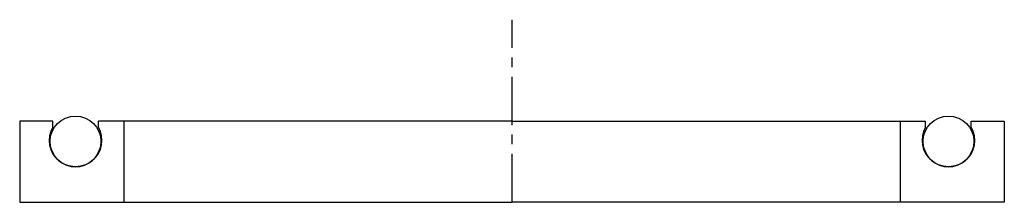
# Model space of a CAD drawing. Header units: millimetres. Extents: x -48.5 to 48.5, y 0 to 18.
import ezdxf

# ---------------------------------------------------------------- set-up
doc = ezdxf.new("R2010")
doc.units = ezdxf.units.MM
doc.header["$LTSCALE"] = 0.15
doc.header["$MEASUREMENT"] = 0
doc.linetypes.add('CENTER', pattern=[50.8, 31.75, -6.35, 6.35, -6.35])
doc.layers.get('0').update_dxf_attribs({"linetype": 'CONTINUOUS'})
doc.layers.add('CENTER', color=1, linetype='CENTER')

msp = doc.modelspace()

# ---------------------------------------------------------------- linework, layer by layer
for p, q in [((-45.25, 8), (-48.5, 8)), ((-48.5, 8), (-48.5, 0)), ((-45.25, 7.403), (-45.25, 8)), ((0, 8), (-40.75, 8)), ((-40.75, 7.403), (-40.75, 8)), ((-38.25, 8), (-38.25, 0)), ((0, 8), (40.75, 8)), ((38.25, 8), (38.25, 0)), ((40.75, 7.403), (40.75, 8)), ((45.25, 7.403), (45.25, 8)), ((45.25, 8), (48.5, 8)), ((48.5, 8), (48.5, 0)), ((-48.5, 0), (0, 0)), ((48.5, 0), (0, 0))]:
    msp.add_line(p, q)
for centre in [(-43, 6), (43, 6)]:
    msp.add_circle(centre, 2.5)
for centre in [(-43, 6.1), (43, 6.1)]:
    msp.add_arc(centre, 2.6, 149.92665, 30.07335)
at = {"layer": 'CENTER'}
msp.add_line((0, 0), (0, 18), dxfattribs=at)

doc.saveas('drawing.dxf')
